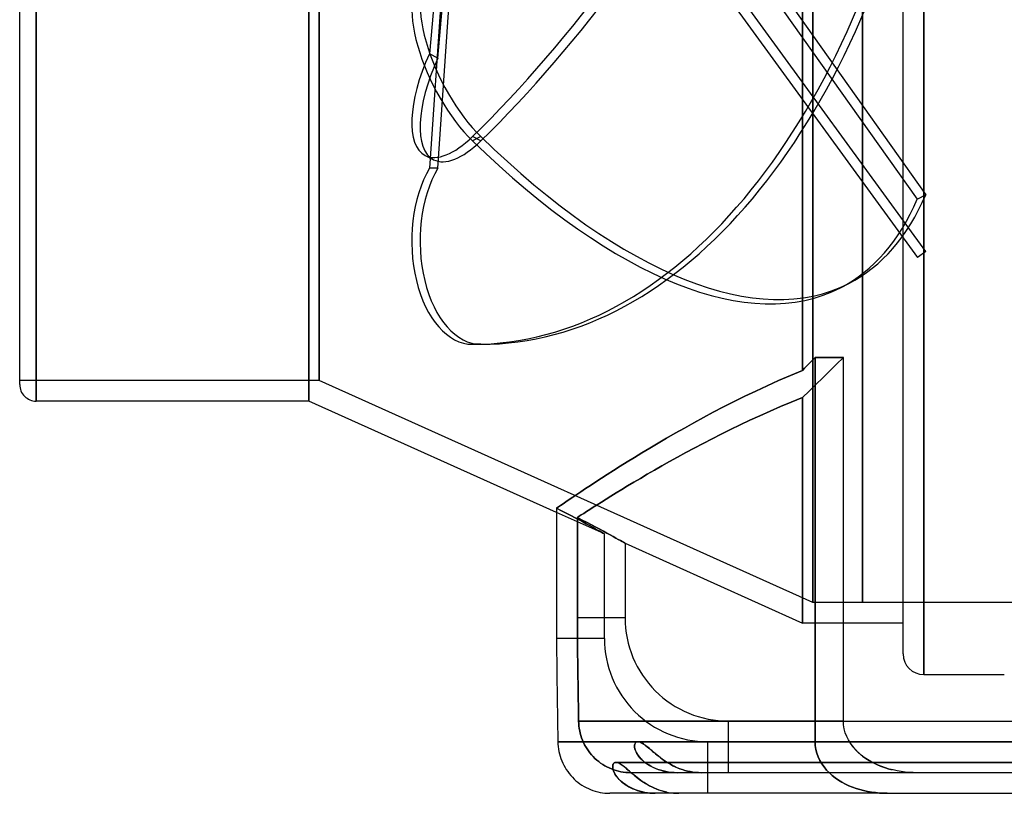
# Model space of a CAD drawing. Header units: millimetres. Extents: x -148 to 148, y -112 to 100.
# Tile 1 of 6: x -148 to -52, y -112 to -37. Entities that reach past the tile are written whole.
import ezdxf

# ---------------------------------------------------------------- set-up
doc = ezdxf.new("R2010")
doc.units = ezdxf.units.MM
doc.layers.add('HIDDEN', color=7, linetype='Continuous')
doc.layers.add('THICK', color=7, linetype='Continuous')

msp = doc.modelspace()

# ---------------------------------------------------------------- linework, layer by layer
at = {"layer": 'HIDDEN'}
for p, q in [((-71.7, 95), (-71.7, -70.526)), ((-70.7, 93), (-70.7, -93)), ((-70.7, -93), (-70.7, 93)), ((-119.5, 73.5), (-119.5, -73.5)), ((-118.5, 71.5), (-118.5, -71.5)), ((-118.5, -71.5), (-118.5, 71.5)), ((-145.9, 0), (-145.9, -73.5)), ((-59.763, -59.004), (-102.845, 0.294)), ((-59.95, 0), (-59.95, -100)), ((-103.655, -0.294), (-60.572, -59.592)), ((-106.175, -21.301), (-107.811, -39.849)), ((-107.002, -40.265), (-105.392, -22.01)), ((-60.572, -53.93), (-82.621, -22.817)), ((-81.405, -22.976), (-59.763, -53.515)), ((-106.175, -26.949), (-107.811, -50.929)), ((-107.002, -50.929), (-105.392, -27.328)), ((-65.875, -93), (-65.875, -29.4)), ((-65.875, -29.4), (-65.875, -93)), ((-107.002, -40.265), (-107.811, -39.849)), ((-102.845, -47.875), (-103.655, -48.291)), ((-102.845, -48.291), (-103.655, -47.875)), ((-108.224, -49.699), (-107.415, -50.115)), ((-107.002, -50.929), (-107.811, -50.929)), ((-59.763, -53.515), (-60.572, -53.93)), ((-59.763, -59.004), (-60.572, -59.592)), ((-68.011, -62.516), (-67.202, -62.101)), ((-102.845, -68), (-103.655, -68)), ((-70.681, -69.49), (-70.886, -69.698)), ((-70.477, -69.282), (-70.681, -69.49)), ((-70.477, -69.282), (-70.477, -106.5)), ((-67.731, -69.282), (-70.477, -69.282)), ((-67.731, -69.282), (-68.401, -69.937)), ((-68.401, -69.937), (-67.731, -69.282)), ((-71.7, -70.526), (-72.865, -71.014)), ((-71.498, -70.321), (-71.7, -70.526)), ((-71.295, -70.114), (-71.498, -70.321)), ((-71.091, -69.906), (-71.295, -70.114)), ((-70.886, -69.698), (-71.091, -69.906)), ((-68.401, -69.937), (-69.068, -70.589)), ((-69.068, -70.589), (-68.401, -69.937)), ((-118.5, -71.5), (-147.5, -71.5)), ((-70.7, -93), (-118.5, -71.5)), ((-74.006, -71.511), (-75.123, -72.016)), ((-72.865, -71.014), (-74.006, -71.511)), ((-69.732, -71.239), (-70.392, -71.885)), ((-70.392, -71.885), (-69.732, -71.239)), ((-69.068, -70.589), (-69.732, -71.239)), ((-69.732, -71.239), (-69.068, -70.589)), ((-75.123, -72.016), (-76.215, -72.526)), ((-70.392, -71.885), (-71.048, -72.528)), ((-71.048, -72.528), (-70.392, -71.885)), ((-77.283, -73.04), (-78.325, -73.556)), ((-76.215, -72.526), (-77.283, -73.04)), ((-72.778, -73.602), (-71.7, -73.167)), ((-71.7, -73.167), (-72.778, -73.602)), ((-71.048, -72.528), (-71.7, -73.167)), ((-71.7, -73.167), (-71.048, -72.528)), ((-71.7, -95), (-71.7, -73.167)), ((-71.7, -73.167), (-71.7, -95)), ((-79.34, -74.072), (-80.33, -74.588)), ((-78.325, -73.556), (-79.34, -74.072)), ((-74.836, -74.478), (-73.824, -74.04)), ((-73.824, -74.04), (-74.836, -74.478)), ((-73.824, -74.04), (-72.778, -73.602)), ((-72.778, -73.602), (-73.824, -74.04)), ((-81.292, -75.102), (-82.227, -75.611)), ((-80.33, -74.588), (-81.292, -75.102)), ((-76.779, -75.357), (-75.817, -74.915)), ((-75.817, -74.915), (-76.779, -75.357)), ((-75.817, -74.915), (-74.836, -74.478)), ((-74.836, -74.478), (-75.817, -74.915)), ((-83.135, -76.116), (-84.014, -76.614)), ((-82.227, -75.611), (-83.135, -76.116)), ((-79.566, -76.704), (-78.656, -76.253)), ((-78.656, -76.253), (-79.566, -76.704)), ((-78.656, -76.253), (-77.726, -75.804)), ((-77.726, -75.804), (-78.656, -76.253)), ((-77.726, -75.804), (-76.779, -75.357)), ((-76.779, -75.357), (-77.726, -75.804)), ((-84.865, -77.104), (-85.686, -77.585)), ((-84.014, -76.614), (-84.865, -77.104)), ((-81.327, -77.605), (-80.457, -77.155)), ((-80.457, -77.155), (-81.327, -77.605)), ((-80.457, -77.155), (-79.566, -76.704)), ((-79.566, -76.704), (-80.457, -77.155)), ((-86.478, -78.056), (-87.241, -78.515)), ((-85.686, -77.585), (-86.478, -78.056)), ((-82.998, -78.495), (-82.174, -78.052)), ((-82.174, -78.052), (-82.998, -78.495)), ((-82.174, -78.052), (-81.327, -77.605)), ((-81.327, -77.605), (-82.174, -78.052)), ((-87.973, -78.963), (-88.675, -79.397)), ((-87.241, -78.515), (-87.973, -78.963)), ((-84.571, -79.362), (-83.797, -78.932)), ((-83.797, -78.932), (-84.571, -79.362)), ((-83.797, -78.932), (-82.998, -78.495)), ((-82.998, -78.495), (-83.797, -78.932)), ((-89.346, -79.816), (-89.986, -80.221)), ((-88.675, -79.397), (-89.346, -79.816)), ((-86.038, -80.195), (-85.318, -79.783)), ((-85.318, -79.783), (-86.038, -80.195)), ((-85.318, -79.783), (-84.571, -79.362)), ((-84.571, -79.362), (-85.318, -79.783)), ((-91.171, -80.98), (-91.714, -81.333)), ((-90.594, -80.609), (-91.171, -80.98)), ((-89.986, -80.221), (-90.594, -80.609)), ((-88.025, -81.361), (-87.392, -80.985)), ((-87.392, -80.985), (-88.025, -81.361)), ((-87.392, -80.985), (-86.73, -80.596)), ((-86.73, -80.596), (-87.392, -80.985)), ((-86.73, -80.596), (-86.038, -80.195)), ((-86.038, -80.195), (-86.73, -80.596)), ((-92.705, -81.984), (-93.15, -82.279)), ((-92.226, -81.668), (-92.705, -81.984)), ((-91.714, -81.333), (-92.226, -81.668)), ((-89.199, -82.069), (-88.627, -81.723)), ((-88.627, -81.723), (-89.199, -82.069)), ((-88.627, -81.723), (-88.025, -81.361)), ((-88.025, -81.361), (-88.627, -81.723)), ((-93.941, -82.808), (-94.286, -83.041)), ((-93.562, -82.554), (-93.941, -82.808)), ((-93.15, -82.279), (-93.562, -82.554)), ((-90.722, -83.009), (-90.246, -82.713)), ((-90.246, -82.713), (-90.722, -83.009)), ((-90.246, -82.713), (-89.738, -82.4)), ((-89.738, -82.4), (-90.246, -82.713)), ((-89.738, -82.4), (-89.199, -82.069)), ((-89.199, -82.069), (-89.738, -82.4)), ((-95.328, -83.75), (-95.503, -83.87)), ((-95.026, -84.118), (-95.503, -83.87)), ((-95.503, -83.87), (-95.026, -84.118)), ((-95.118, -83.607), (-95.328, -83.75)), ((-94.875, -83.441), (-95.118, -83.607)), ((-94.597, -83.252), (-94.875, -83.441)), ((-94.286, -83.041), (-94.597, -83.252)), ((-92.291, -84.001), (-91.949, -83.783)), ((-91.949, -83.783), (-92.291, -84.001)), ((-91.949, -83.783), (-91.573, -83.544)), ((-91.573, -83.544), (-91.949, -83.783)), ((-91.573, -83.544), (-91.164, -83.286)), ((-91.164, -83.286), (-91.573, -83.544)), ((-91.164, -83.286), (-90.722, -83.009)), ((-90.722, -83.009), (-91.164, -83.286)), ((-90.875, -86.375), (-95.503, -84.294)), ((-94.567, -84.358), (-95.026, -84.118)), ((-95.026, -84.118), (-94.567, -84.358)), ((-94.13, -84.59), (-94.567, -84.358)), ((-94.567, -84.358), (-94.13, -84.59)), ((-93.718, -84.81), (-94.13, -84.59)), ((-94.13, -84.59), (-93.718, -84.81)), ((-93.332, -85.017), (-93.718, -84.81)), ((-93.718, -84.81), (-93.332, -85.017)), ((-93.496, -84.778), (-93.322, -84.665)), ((-93.322, -84.665), (-93.496, -84.778)), ((-93.496, -84.778), (-93.019, -85.025)), ((-93.496, -84.778), (-93.496, -94.5)), ((-93.496, -94.5), (-93.496, -84.778)), ((-93.019, -85.025), (-93.496, -84.778)), ((-93.322, -84.665), (-93.115, -84.531)), ((-93.115, -84.531), (-93.322, -84.665)), ((-93.115, -84.531), (-92.874, -84.376)), ((-92.874, -84.376), (-93.115, -84.531)), ((-92.874, -84.376), (-92.6, -84.199)), ((-92.6, -84.199), (-92.874, -84.376)), ((-92.6, -84.199), (-92.291, -84.001)), ((-92.291, -84.001), (-92.6, -84.199)), ((-92.975, -85.211), (-93.332, -85.017)), ((-93.332, -85.017), (-92.975, -85.211)), ((-93.019, -85.025), (-92.561, -85.265)), ((-92.561, -85.265), (-93.019, -85.025)), ((-92.643, -85.391), (-92.975, -85.211)), ((-92.975, -85.211), (-92.643, -85.391)), ((-92.329, -85.564), (-92.643, -85.391)), ((-92.643, -85.391), (-92.329, -85.564)), ((-92.561, -85.265), (-92.125, -85.495)), ((-92.125, -85.495), (-92.561, -85.265)), ((-92.036, -85.725), (-92.329, -85.564)), ((-92.329, -85.564), (-92.036, -85.725)), ((-92.125, -85.495), (-91.714, -85.714)), ((-91.714, -85.714), (-92.125, -85.495)), ((-91.771, -85.873), (-92.036, -85.725)), ((-92.036, -85.725), (-91.771, -85.873)), ((-91.714, -85.714), (-91.329, -85.921)), ((-91.329, -85.921), (-91.714, -85.714)), ((-91.535, -86.004), (-91.771, -85.873)), ((-91.771, -85.873), (-91.535, -86.004)), ((-91.333, -86.117), (-91.535, -86.004)), ((-91.535, -86.004), (-91.333, -86.117)), ((-91.167, -86.211), (-91.333, -86.117)), ((-91.333, -86.117), (-91.167, -86.211)), ((-91.329, -85.921), (-90.973, -86.114)), ((-90.973, -86.114), (-91.329, -85.921)), ((-91.038, -86.283), (-91.167, -86.211)), ((-91.167, -86.211), (-91.038, -86.283)), ((-90.946, -86.335), (-91.038, -86.283)), ((-91.038, -86.283), (-90.946, -86.335)), ((-90.973, -86.114), (-90.641, -86.294)), ((-90.641, -86.294), (-90.973, -86.114)), ((-90.893, -86.365), (-90.946, -86.335)), ((-90.946, -86.335), (-90.893, -86.365)), ((-90.875, -86.375), (-90.893, -86.365)), ((-90.893, -86.365), (-90.875, -86.375)), ((-90.875, -96.5), (-90.875, -86.375)), ((-90.641, -86.294), (-90.327, -86.466)), ((-90.327, -86.466), (-90.641, -86.294)), ((-90.327, -86.466), (-90.034, -86.627)), ((-90.034, -86.627), (-90.327, -86.466)), ((-90.034, -86.627), (-89.769, -86.774)), ((-89.769, -86.774), (-90.034, -86.627)), ((-89.769, -86.774), (-89.534, -86.905)), ((-89.534, -86.905), (-89.769, -86.774)), ((-89.534, -86.905), (-89.332, -87.018)), ((-89.332, -87.018), (-89.534, -86.905)), ((-89.332, -87.018), (-89.166, -87.111)), ((-89.166, -87.111), (-89.332, -87.018)), ((-89.166, -87.111), (-89.037, -87.183)), ((-89.037, -87.183), (-89.166, -87.111)), ((-89.037, -87.183), (-88.946, -87.235)), ((-88.946, -87.235), (-89.037, -87.183)), ((-88.946, -87.235), (-88.893, -87.265)), ((-88.893, -87.265), (-88.946, -87.235)), ((-88.893, -87.265), (-88.875, -87.275)), ((-88.875, -87.275), (-88.893, -87.265)), ((-88.875, -87.275), (-88.875, -94.5)), ((-88.875, -87.275), (-71.7, -95)), ((-65.877, -93), (-70.7, -93)), ((-65.877, -93), (-65.877, -93)), ((-65.877, -93), (-65.877, -93)), ((-65.877, -93), (-65.877, -93)), ((-65.877, -93), (-65.877, -93)), ((-65.877, -93), (-65.877, -93)), ((-65.877, -93), (-65.877, -93)), ((-65.877, -93), (-65.877, -93)), ((-65.877, -93), (-65.877, -93)), ((-65.877, -93), (-65.876, -93)), ((-65.876, -93), (-65.877, -93)), ((-65.877, -93), (-65.877, -93)), ((-65.877, -93), (-65.877, -93)), ((-65.877, -93), (-65.877, -93)), ((-65.877, -93), (-65.877, -93)), ((-65.877, -93), (-65.877, -93)), ((-65.877, -93), (-65.877, -93)), ((-65.877, -93), (-65.877, -93)), ((-65.877, -93), (-65.877, -93)), ((-65.876, -93), (-65.876, -93)), ((-65.876, -93), (-65.876, -93)), ((-65.876, -93), (-65.876, -93)), ((-65.876, -93), (-65.876, -93)), ((-65.876, -93), (-65.876, -93)), ((-65.876, -93), (-65.876, -93)), ((-65.876, -93), (-65.876, -93)), ((-65.876, -93), (-65.875, -93)), ((-65.876, -93), (-65.876, -93)), ((-65.876, -93), (-65.876, -93)), ((-65.876, -93), (-65.876, -93)), ((-65.876, -93), (-65.876, -93)), ((-65.875, -93), (-65.876, -93)), ((-65.876, -93), (-65.876, -93)), ((-65.876, -93), (-65.876, -93)), ((-65.876, -93), (-65.876, -93)), ((-65.876, -93), (-65.876, -93)), ((-65.875, -93), (-65.875, -93)), ((-65.875, -93), (-65.875, -93)), ((-65.875, -93), (-65.875, -93)), ((-65.875, -93), (-65.875, -93)), ((-65.875, -93), (-65.875, -93)), ((-65.875, -93), (-65.875, -93)), ((-65.875, -93), (-65.875, -93)), ((-65.875, -93), (-65.875, -93)), ((70.7, -93), (-65.875, -93)), ((-65.875, -93), (-65.875, -93)), ((-65.875, -93), (-65.875, -93)), ((-65.875, -93), (-65.875, -93)), ((-65.875, -93), (-65.875, -93)), ((-65.875, -93), (-65.875, -93)), ((-65.875, -93), (-65.875, -93)), ((-65.875, -93), (-65.875, -93)), ((-65.875, -93), (-65.875, -93)), ((-88.875, -94.5), (-93.496, -94.5)), ((-93.496, -94.5), (-93.495, -95.215)), ((-93.495, -95.217), (-93.496, -94.5)), ((-88.875, -94.5), (-93.496, -94.5)), ((-93.495, -95.215), (-93.492, -95.928)), ((-93.492, -95.934), (-93.495, -95.217)), ((-67.731, -95), (-71.7, -95)), ((-93.492, -95.928), (-93.487, -96.643)), ((-93.487, -96.649), (-93.492, -95.934)), ((-90.875, -96.5), (-95.503, -96.5)), ((-90.875, -96.5), (-95.503, -96.5)), ((-93.487, -96.643), (-93.481, -97.354)), ((-93.481, -97.359), (-93.487, -96.649)), ((-93.481, -97.354), (-93.473, -98.061)), ((-93.473, -98.066), (-93.481, -97.359)), ((-93.473, -98.061), (-93.464, -98.768)), ((-93.464, -98.773), (-93.473, -98.066)), ((-93.464, -98.768), (-93.454, -99.479)), ((-93.454, -99.483), (-93.464, -98.773)), ((-93.454, -99.479), (-93.443, -100.19)), ((-93.443, -100.194), (-93.454, -99.483)), ((-93.443, -100.19), (-93.431, -100.902)), ((-93.431, -100.905), (-93.443, -100.194)), ((-93.431, -100.902), (-93.418, -101.615)), ((-93.418, -101.618), (-93.431, -100.905)), ((-95.462, -101.479), (-95.462, -101.478)), ((-95.462, -101.48), (-95.462, -101.479)), ((-95.462, -101.481), (-95.462, -101.48)), ((-95.462, -101.482), (-95.462, -101.481)), ((-95.462, -101.481), (-95.462, -101.481)), ((-95.462, -101.483), (-95.462, -101.482)), ((-93.418, -101.615), (-93.406, -102.331)), ((-93.406, -102.333), (-93.418, -101.618)), ((-93.406, -102.331), (-93.394, -103.05)), ((-93.394, -103.051), (-93.406, -102.333)), ((-93.394, -103.05), (-93.382, -103.773)), ((-93.382, -103.773), (-93.394, -103.051)), ((-93.382, -103.773), (-93.371, -104.5)), ((-93.371, -104.5), (-93.382, -103.773)), ((-93.371, -104.5), (-93.363, -104.737)), ((-93.371, -104.5), (-78.875, -104.5)), ((-67.731, -104.5), (-93.371, -104.5)), ((-93.363, -104.737), (-93.371, -104.5)), ((-93.363, -104.737), (-93.343, -104.973)), ((-93.343, -104.973), (-93.363, -104.737)), ((-78.875, -109.5), (-78.875, -104.5)), ((-78.875, -109.5), (-78.875, -104.5)), ((-78.875, -104.5), (-67.731, -104.5)), ((-93.343, -104.973), (-93.312, -105.208)), ((-93.312, -105.208), (-93.343, -104.973)), ((-93.312, -105.208), (-93.271, -105.442)), ((-93.27, -105.442), (-93.312, -105.208)), ((-93.271, -105.442), (-93.218, -105.674)), ((-93.218, -105.674), (-93.27, -105.442)), ((-93.218, -105.674), (-93.155, -105.903)), ((-93.155, -105.904), (-93.218, -105.674)), ((-95.382, -106.5), (-70.477, -106.5)), ((-93.155, -105.903), (-93.081, -106.13)), ((-93.08, -106.131), (-93.155, -105.904)), ((-93.081, -106.13), (-92.996, -106.353)), ((-92.996, -106.354), (-93.08, -106.131)), ((-92.996, -106.353), (-92.901, -106.572)), ((-92.9, -106.573), (-92.996, -106.354)), ((-92.901, -106.572), (-92.795, -106.786)), ((-92.795, -106.787), (-92.9, -106.573)), ((-92.795, -106.786), (-92.68, -106.995)), ((-92.68, -106.996), (-92.795, -106.787)), ((-87.953, -106.845), (-87.936, -106.752)), ((-87.934, -106.744), (-87.952, -106.833)), ((-87.936, -106.752), (-87.907, -106.674)), ((-87.904, -106.669), (-87.934, -106.744)), ((-87.907, -106.674), (-87.867, -106.61)), ((-87.865, -106.608), (-87.904, -106.669)), ((-87.867, -106.61), (-87.817, -106.561)), ((-87.816, -106.56), (-87.865, -106.608)), ((-87.817, -106.561), (-87.759, -106.527)), ((-87.759, -106.527), (-87.816, -106.56)), ((-87.759, -106.527), (-87.693, -106.506)), ((-87.695, -106.507), (-87.759, -106.527)), ((-87.625, -106.5), (-87.695, -106.507)), ((-87.693, -106.506), (-87.621, -106.5)), ((-67.151, -106.5), (-87.625, -106.5)), ((-87.547, -106.507), (-87.622, -106.5)), ((-87.621, -106.5), (-87.543, -106.507)), ((-87.466, -106.526), (-87.547, -106.507)), ((-87.543, -106.507), (-87.459, -106.528)), ((-87.38, -106.557), (-87.466, -106.526)), ((-87.459, -106.528), (-87.369, -106.561)), ((-87.289, -106.599), (-87.38, -106.557)), ((-87.369, -106.561), (-87.275, -106.607)), ((-87.193, -106.653), (-87.289, -106.599)), ((-87.275, -106.607), (-87.176, -106.664)), ((-87.093, -106.717), (-87.193, -106.653)), ((-87.176, -106.664), (-87.072, -106.731)), ((-86.988, -106.79), (-87.093, -106.717)), ((-87.072, -106.731), (-86.963, -106.809)), ((-86.879, -106.873), (-86.988, -106.79)), ((-80.875, -111.5), (-80.875, -106.5)), ((-80.875, -111.5), (-80.875, -106.5)), ((-80.875, -106.5), (80.875, -106.5)), ((-70.459, -106.868), (-70.477, -106.5)), ((-66.999, -106.734), (-66.755, -107.055)), ((-92.68, -106.995), (-92.555, -107.198)), ((-92.555, -107.199), (-92.68, -106.996)), ((-92.555, -107.198), (-92.421, -107.395)), ((-92.42, -107.397), (-92.555, -107.199)), ((-92.421, -107.395), (-92.277, -107.586)), ((-92.276, -107.588), (-92.42, -107.397)), ((-92.277, -107.586), (-92.125, -107.77)), ((-92.123, -107.772), (-92.276, -107.588)), ((-87.952, -106.833), (-87.958, -106.933)), ((-87.958, -106.933), (-87.95, -107.046)), ((-87.957, -106.951), (-87.953, -106.845)), ((-87.946, -107.069), (-87.957, -106.951)), ((-87.95, -107.046), (-87.927, -107.169)), ((-87.919, -107.198), (-87.946, -107.069)), ((-87.927, -107.169), (-87.889, -107.3)), ((-87.875, -107.337), (-87.919, -107.198)), ((-87.889, -107.3), (-87.835, -107.437)), ((-87.814, -107.482), (-87.875, -107.337)), ((-87.835, -107.437), (-87.765, -107.581)), ((-87.736, -107.632), (-87.814, -107.482)), ((-87.765, -107.581), (-87.679, -107.726)), ((-87.64, -107.784), (-87.736, -107.632)), ((-87.679, -107.726), (-87.579, -107.87)), ((-86.963, -106.809), (-86.85, -106.895)), ((-86.764, -106.964), (-86.879, -106.873)), ((-86.85, -106.895), (-86.733, -106.99)), ((-86.645, -107.063), (-86.764, -106.964)), ((-86.733, -106.99), (-86.61, -107.092)), ((-86.52, -107.169), (-86.645, -107.063)), ((-86.61, -107.092), (-86.482, -107.201)), ((-86.389, -107.282), (-86.52, -107.169)), ((-86.482, -107.201), (-86.348, -107.316)), ((-86.252, -107.4), (-86.389, -107.282)), ((-86.348, -107.316), (-86.209, -107.436)), ((-86.107, -107.524), (-86.252, -107.4)), ((-86.209, -107.436), (-86.065, -107.56)), ((-85.956, -107.652), (-86.107, -107.524)), ((-86.065, -107.56), (-85.913, -107.687)), ((-85.796, -107.783), (-85.956, -107.652)), ((-85.913, -107.687), (-85.755, -107.817)), ((-70.4, -107.248), (-70.459, -106.868)), ((-70.303, -107.623), (-70.4, -107.248)), ((-70.171, -107.981), (-70.303, -107.623)), ((-66.755, -107.055), (-66.481, -107.359)), ((-66.481, -107.359), (-66.185, -107.64)), ((-66.185, -107.64), (-65.879, -107.893)), ((-92.125, -107.77), (-91.963, -107.947)), ((-91.962, -107.948), (-92.123, -107.772)), ((-91.963, -107.947), (-91.794, -108.116)), ((-91.793, -108.116), (-91.962, -107.948)), ((-91.794, -108.116), (-91.617, -108.276)), ((-91.616, -108.276), (-91.793, -108.116)), ((-91.617, -108.276), (-91.432, -108.428)), ((-91.432, -108.428), (-91.616, -108.276)), ((-91.432, -108.428), (-91.241, -108.57)), ((-91.241, -108.57), (-91.432, -108.428)), ((-91.241, -108.57), (-91.044, -108.704)), ((-91.043, -108.704), (-91.241, -108.57)), ((-90.038, -108.697), (-90.06, -108.769)), ((-90.008, -108.636), (-90.038, -108.697)), ((-89.969, -108.587), (-90.008, -108.636)), ((-89.924, -108.548), (-89.969, -108.587)), ((-89.872, -108.521), (-89.924, -108.548)), ((-89.815, -108.505), (-89.872, -108.521)), ((-89.753, -108.5), (-89.815, -108.505)), ((-41.146, -108.5), (-89.755, -108.5)), ((-89.755, -108.5), (-41.146, -108.5)), ((-89.633, -108.516), (-89.704, -108.503)), ((-89.557, -108.54), (-89.633, -108.516)), ((-89.477, -108.574), (-89.557, -108.54)), ((-89.393, -108.617), (-89.477, -108.574)), ((-89.304, -108.67), (-89.393, -108.617)), ((-89.212, -108.732), (-89.304, -108.67)), ((-87.528, -107.936), (-87.64, -107.784)), ((-87.579, -107.87), (-87.465, -108.013)), ((-87.403, -108.084), (-87.528, -107.936)), ((-87.465, -108.013), (-87.339, -108.153)), ((-87.264, -108.228), (-87.403, -108.084)), ((-87.339, -108.153), (-87.201, -108.289)), ((-87.113, -108.368), (-87.264, -108.228)), ((-87.201, -108.289), (-87.049, -108.422)), ((-86.949, -108.502), (-87.113, -108.368)), ((-87.049, -108.422), (-86.885, -108.55)), ((-86.772, -108.632), (-86.949, -108.502)), ((-86.885, -108.55), (-86.709, -108.674)), ((-86.582, -108.756), (-86.772, -108.632)), ((-86.709, -108.674), (-86.521, -108.793)), ((-85.63, -107.917), (-85.796, -107.783)), ((-85.755, -107.817), (-85.589, -107.949)), ((-85.458, -108.05), (-85.63, -107.917)), ((-85.589, -107.949), (-85.415, -108.083)), ((-85.279, -108.183), (-85.458, -108.05)), ((-85.415, -108.083), (-85.234, -108.216)), ((-85.093, -108.314), (-85.279, -108.183)), ((-85.234, -108.216), (-85.047, -108.346)), ((-84.9, -108.443), (-85.093, -108.314)), ((-85.047, -108.346), (-84.854, -108.473)), ((-84.699, -108.569), (-84.9, -108.443)), ((-84.854, -108.473), (-84.655, -108.595)), ((-84.49, -108.691), (-84.699, -108.569)), ((-84.655, -108.595), (-84.45, -108.713)), ((-84.273, -108.807), (-84.49, -108.691)), ((-70.015, -108.309), (-70.171, -107.981)), ((-69.827, -108.632), (-70.015, -108.309)), ((-69.605, -108.946), (-69.827, -108.632)), ((-65.879, -107.893), (-65.568, -108.117)), ((-65.568, -108.117), (-65.236, -108.328)), ((-65.236, -108.328), (-64.88, -108.526)), ((-64.88, -108.526), (-64.51, -108.706)), ((-91.044, -108.704), (-90.84, -108.828)), ((-90.839, -108.828), (-91.043, -108.704)), ((-90.84, -108.828), (-90.63, -108.942)), ((-90.629, -108.943), (-90.839, -108.828)), ((-90.63, -108.942), (-90.415, -109.047)), ((-90.414, -109.047), (-90.629, -108.943)), ((-90.415, -109.047), (-90.196, -109.141)), ((-90.195, -109.141), (-90.414, -109.047)), ((-90.196, -109.141), (-89.972, -109.224)), ((-89.972, -109.224), (-90.195, -109.141)), ((-90.072, -108.851), (-90.075, -108.942)), ((-90.075, -108.942), (-90.066, -109.042)), ((-90.06, -108.769), (-90.072, -108.851)), ((-90.066, -109.042), (-90.046, -109.151)), ((-90.046, -109.151), (-90.014, -109.267)), ((-90.014, -109.267), (-89.969, -109.389)), ((-89.972, -109.224), (-89.745, -109.297)), ((-89.746, -109.297), (-89.972, -109.224)), ((-89.969, -109.389), (-89.912, -109.513)), ((-89.912, -109.513), (-89.843, -109.64)), ((-89.843, -109.64), (-89.762, -109.768)), ((-89.516, -109.358), (-89.746, -109.297)), ((-89.745, -109.297), (-89.516, -109.358)), ((-89.516, -109.358), (-89.284, -109.409)), ((-89.283, -109.409), (-89.516, -109.358)), ((-89.284, -109.409), (-89.049, -109.449)), ((-89.048, -109.449), (-89.283, -109.409)), ((-89.115, -108.802), (-89.212, -108.732)), ((-89.014, -108.88), (-89.115, -108.802)), ((-89.049, -109.449), (-88.814, -109.477)), ((-88.812, -109.477), (-89.048, -109.449)), ((-88.909, -108.965), (-89.014, -108.88)), ((-88.799, -109.057), (-88.909, -108.965)), ((-88.814, -109.477), (-88.577, -109.494)), ((-88.576, -109.494), (-88.812, -109.477)), ((-88.684, -109.155), (-88.799, -109.057)), ((-88.565, -109.259), (-88.684, -109.155)), ((-88.577, -109.494), (-88.34, -109.5)), ((-88.34, -109.5), (-88.576, -109.494)), ((-88.44, -109.368), (-88.565, -109.259)), ((-88.309, -109.482), (-88.44, -109.368)), ((-83.836, -109.5), (-88.34, -109.5)), ((-88.172, -109.6), (-88.309, -109.482)), ((-88.028, -109.721), (-88.172, -109.6)), ((-86.379, -108.873), (-86.582, -108.756)), ((-86.521, -108.793), (-86.32, -108.905)), ((-86.163, -108.984), (-86.379, -108.873)), ((-86.32, -108.905), (-86.108, -109.01)), ((-85.937, -109.085), (-86.163, -108.984)), ((-86.108, -109.01), (-85.887, -109.106)), ((-85.701, -109.178), (-85.937, -109.085)), ((-85.887, -109.106), (-85.655, -109.194)), ((-85.455, -109.26), (-85.701, -109.178)), ((-85.655, -109.194), (-85.415, -109.272)), ((-85.199, -109.331), (-85.455, -109.26)), ((-85.415, -109.272), (-85.166, -109.339)), ((-84.935, -109.391), (-85.199, -109.331)), ((-85.166, -109.339), (-84.91, -109.396)), ((-84.664, -109.439), (-84.935, -109.391)), ((-84.91, -109.396), (-84.646, -109.441)), ((-84.389, -109.473), (-84.664, -109.439)), ((-84.646, -109.441), (-84.377, -109.474)), ((-84.45, -108.713), (-84.239, -108.825)), ((-84.113, -109.493), (-84.389, -109.473)), ((-84.377, -109.474), (-84.107, -109.493)), ((-84.05, -108.917), (-84.273, -108.807)), ((-84.239, -108.825), (-84.021, -108.931)), ((-83.836, -109.5), (-84.113, -109.493)), ((-84.107, -109.493), (-83.836, -109.5)), ((-83.82, -109.02), (-84.05, -108.917)), ((-84.021, -108.931), (-83.796, -109.03)), ((-81.477, -109.5), (-83.836, -109.5)), ((-83.583, -109.114), (-83.82, -109.02)), ((-83.796, -109.03), (-83.564, -109.122)), ((-83.34, -109.2), (-83.583, -109.114)), ((-83.564, -109.122), (-83.325, -109.205)), ((-83.089, -109.277), (-83.34, -109.2)), ((-83.325, -109.205), (-83.079, -109.28)), ((-82.832, -109.343), (-83.089, -109.277)), ((-83.079, -109.28), (-82.827, -109.344)), ((-82.567, -109.399), (-82.832, -109.343)), ((-82.827, -109.344), (-82.569, -109.399)), ((-82.569, -109.399), (-82.304, -109.442)), ((-82.297, -109.443), (-82.567, -109.399)), ((-82.304, -109.442), (-82.034, -109.474)), ((-82.026, -109.475), (-82.297, -109.443)), ((-82.034, -109.474), (-81.758, -109.493)), ((-81.752, -109.494), (-82.026, -109.475)), ((-81.758, -109.493), (-81.477, -109.5)), ((-81.477, -109.5), (-81.752, -109.494)), ((-60.612, -109.5), (-81.477, -109.5)), ((-69.356, -109.245), (-69.605, -108.946)), ((-69.088, -109.521), (-69.356, -109.245)), ((-68.813, -109.769), (-69.088, -109.521)), ((-64.51, -108.706), (-64.133, -108.865)), ((-64.133, -108.865), (-63.757, -109.002)), ((-63.757, -109.002), (-63.392, -109.117)), ((-63.392, -109.117), (-63.014, -109.218)), ((-89.762, -109.768), (-89.67, -109.897)), ((-89.67, -109.897), (-89.565, -110.026)), ((-89.565, -110.026), (-89.448, -110.155)), ((-89.448, -110.155), (-89.319, -110.282)), ((-89.319, -110.282), (-89.178, -110.407)), ((-89.178, -110.407), (-89.025, -110.529)), ((-89.025, -110.529), (-88.862, -110.646)), ((-87.877, -109.845), (-88.028, -109.721)), ((-87.719, -109.971), (-87.877, -109.845)), ((-87.556, -110.096), (-87.719, -109.971)), ((-87.387, -110.221), (-87.556, -110.096)), ((-87.212, -110.343), (-87.387, -110.221)), ((-87.031, -110.464), (-87.212, -110.343)), ((-86.842, -110.581), (-87.031, -110.464)), ((-86.647, -110.695), (-86.842, -110.581)), ((-68.527, -109.995), (-68.813, -109.769)), ((-68.217, -110.211), (-68.527, -109.995)), ((-67.887, -110.413), (-68.217, -110.211)), ((-67.543, -110.598), (-67.887, -110.413)), ((-67.193, -110.763), (-67.543, -110.598)), ((-88.862, -110.646), (-88.689, -110.758)), ((-88.689, -110.758), (-88.508, -110.864)), ((-88.508, -110.864), (-88.317, -110.963)), ((-88.317, -110.963), (-88.118, -111.056)), ((-88.118, -111.056), (-87.911, -111.141)), ((-87.911, -111.141), (-87.695, -111.219)), ((-87.695, -111.219), (-87.47, -111.289)), ((-87.47, -111.289), (-87.236, -111.35)), ((-87.236, -111.35), (-86.993, -111.402)), ((-86.993, -111.402), (-86.743, -111.444)), ((-86.743, -111.444), (-86.486, -111.474)), ((-86.444, -110.805), (-86.647, -110.695)), ((-86.486, -111.474), (-86.223, -111.493)), ((-86.234, -110.909), (-86.444, -110.805)), ((-86.018, -111.007), (-86.234, -110.909)), ((-86.223, -111.493), (-85.954, -111.5)), ((-85.796, -111.098), (-86.018, -111.007)), ((-85.568, -111.181), (-85.796, -111.098)), ((-85.333, -111.256), (-85.568, -111.181)), ((-85.092, -111.322), (-85.333, -111.256)), ((-84.844, -111.379), (-85.092, -111.322)), ((-66.843, -110.907), (-67.193, -110.763)), ((-66.5, -111.03), (-66.843, -110.907)), ((-66.149, -111.139), (-66.5, -111.03)), ((-65.783, -111.236), (-66.149, -111.139)), ((-65.405, -111.318), (-65.783, -111.236)), ((-65.021, -111.386), (-65.405, -111.318)), ((-64.634, -111.437), (-65.021, -111.386)), ((-64.25, -111.472), (-64.634, -111.437)), ((-63.873, -111.493), (-64.25, -111.472)), ((-63.508, -111.5), (-63.873, -111.493))]:
    msp.add_line(p, q, dxfattribs=at)
for centre in [(-78.875, -94.5), (-80.875, -96.5)]:
    msp.add_arc(centre, 10, 180.00002, 270.00002, dxfattribs=at)
for centre, major_axis, ratio, start_param, end_param in [((-103.655, 7.279), (-35.643, -69.38), 0.415627, 0.890581, 2.112312), ((-102.845, 6.863), (35.643, 69.38), 0.415627, -2.251011, -1.029281), ((-103.655, 10), (0, -78), 0.587785, 0, 1.22173), ((-102.845, 10), (0, 78), 0.587785, 3.141593, 4.363323), ((-103.655, -41.22), (4.57, -8.895), 0.415627, 3.141546, 5.392604), ((-102.845, -40.804), (-4.57, 8.895), 0.415627, -0.000047, 2.251011), ((-103.655, -40.804), (-4.57, -8.895), 0.415627, -1.465613, -0.000022), ((-102.845, -41.22), (4.57, 8.895), 0.415627, 1.67598, 3.141571), ((-103.655, -40.804), (-4.57, -8.895), 0.415627, -0.000022, 0.890581), ((-102.845, -41.22), (4.57, 8.895), 0.415627, 3.141571, 4.032174), ((-103.655, 6.863), (35.643, -69.38), 0.415627, -0.890581, -0.000005), ((-102.845, 7.279), (-35.643, 69.38), 0.415627, 2.251011, 3.141587), ((-103.655, -58), (0, -10), 0.587785, -2.356194, 0), ((-102.845, -58), (0, 10), 0.587785, 0.785398, 3.141593), ((-103.655, 6.863), (35.643, -69.38), 0.415627, -0.000005, 0.331149), ((-102.845, 7.279), (-35.643, 69.38), 0.415627, 3.141587, 3.472742)]:
    msp.add_ellipse(centre, major_axis=major_axis, ratio=ratio, start_param=start_param, end_param=end_param, dxfattribs=at)
at = {"layer": 'THICK'}
for p, q in [((-71.7, -70.526), (-71.7, 95)), ((-119.5, -73.5), (-119.5, 73.5)), ((-145.9, -73.5), (-145.9, 0)), ((-147.5, -71.9), (-147.5, 0)), ((-61.95, -98), (-61.95, 0)), ((-59.95, -100), (-59.95, 0)), ((-70.886, -69.698), (-70.681, -69.49)), ((-70.681, -69.49), (-70.477, -69.282)), ((-70.477, -69.282), (-67.731, -69.282)), ((-70.477, -106.5), (-70.477, -69.282)), ((-67.731, -104.5), (-67.731, -69.282)), ((-72.865, -71.014), (-71.7, -70.526)), ((-71.7, -70.526), (-71.498, -70.321)), ((-71.498, -70.321), (-71.295, -70.114)), ((-71.295, -70.114), (-71.091, -69.906)), ((-71.091, -69.906), (-70.886, -69.698)), ((-75.123, -72.016), (-74.006, -71.511)), ((-74.006, -71.511), (-72.865, -71.014)), ((-76.215, -72.526), (-75.123, -72.016)), ((-78.325, -73.556), (-77.283, -73.04)), ((-77.283, -73.04), (-76.215, -72.526)), ((-119.5, -73.5), (-145.9, -73.5)), ((-95.503, -84.294), (-119.5, -73.5)), ((-80.33, -74.588), (-79.34, -74.072)), ((-79.34, -74.072), (-78.325, -73.556)), ((-82.227, -75.611), (-81.292, -75.102)), ((-81.292, -75.102), (-80.33, -74.588)), ((-84.014, -76.614), (-83.135, -76.116)), ((-83.135, -76.116), (-82.227, -75.611)), ((-85.686, -77.585), (-84.865, -77.104)), ((-84.865, -77.104), (-84.014, -76.614)), ((-87.241, -78.515), (-86.478, -78.056)), ((-86.478, -78.056), (-85.686, -77.585)), ((-88.675, -79.397), (-87.973, -78.963)), ((-87.973, -78.963), (-87.241, -78.515)), ((-89.986, -80.221), (-89.346, -79.816)), ((-89.346, -79.816), (-88.675, -79.397)), ((-91.714, -81.333), (-91.171, -80.98)), ((-91.171, -80.98), (-90.594, -80.609)), ((-90.594, -80.609), (-89.986, -80.221)), ((-93.15, -82.279), (-92.705, -81.984)), ((-92.705, -81.984), (-92.226, -81.668)), ((-92.226, -81.668), (-91.714, -81.333)), ((-94.286, -83.041), (-93.941, -82.808)), ((-93.941, -82.808), (-93.562, -82.554)), ((-93.562, -82.554), (-93.15, -82.279)), ((-95.503, -83.87), (-95.328, -83.75)), ((-95.503, -83.87), (-95.503, -96.5)), ((-95.328, -83.75), (-95.118, -83.607)), ((-95.118, -83.607), (-94.875, -83.441)), ((-94.875, -83.441), (-94.597, -83.252)), ((-94.597, -83.252), (-94.286, -83.041)), ((-61.95, -95), (-67.731, -95)), ((-95.503, -96.5), (-95.502, -97.215)), ((-95.502, -97.215), (-95.5, -97.928)), ((-95.5, -97.928), (-95.495, -98.643)), ((-95.495, -98.643), (-95.489, -99.354)), ((-95.489, -99.354), (-95.481, -100.061)), ((-95.481, -100.061), (-95.472, -100.768)), ((-59.95, -100), (-52.15, -100)), ((-95.472, -100.768), (-95.462, -101.478)), ((-95.462, -101.478), (-95.451, -102.189)), ((-95.451, -102.189), (-95.44, -102.901)), ((-95.44, -102.901), (-95.428, -103.615)), ((-95.428, -103.615), (-95.416, -104.331)), ((-95.416, -104.331), (-95.404, -105.05)), ((-67.712, -104.874), (-67.731, -104.5)), ((-67.731, -104.5), (67.731, -104.5)), ((-67.651, -105.258), (-67.712, -104.874)), ((-95.404, -105.05), (-95.392, -105.772)), ((-95.392, -105.772), (-95.382, -106.5)), ((-67.549, -105.638), (-67.651, -105.258)), ((-67.413, -105.997), (-67.549, -105.638)), ((-95.382, -106.5), (-95.373, -106.737)), ((-70.477, -106.5), (-95.382, -106.5)), ((-95.373, -106.737), (-95.353, -106.973)), ((-70.477, -106.5), (-70.459, -106.868)), ((-67.25, -106.328), (-67.413, -105.997)), ((-67.054, -106.654), (-67.25, -106.328)), ((-41.146, -106.5), (-67.151, -106.5)), ((-66.824, -106.97), (-67.054, -106.654)), ((-95.353, -106.973), (-95.323, -107.208)), ((-95.323, -107.208), (-95.281, -107.442)), ((-95.281, -107.442), (-95.229, -107.674)), ((-95.229, -107.674), (-95.166, -107.903)), ((-70.459, -106.868), (-70.4, -107.248)), ((-70.4, -107.248), (-70.303, -107.623)), ((-70.303, -107.623), (-70.171, -107.981)), ((-66.567, -107.269), (-66.824, -106.97)), ((-66.292, -107.543), (-66.567, -107.269)), ((-66.011, -107.788), (-66.292, -107.543)), ((-95.166, -107.903), (-95.092, -108.13)), ((-95.092, -108.13), (-95.007, -108.353)), ((-95.007, -108.353), (-94.912, -108.572)), ((-94.912, -108.572), (-94.806, -108.786)), ((-90.045, -108.716), (-90.015, -108.649)), ((-90.015, -108.649), (-89.977, -108.595)), ((-89.977, -108.595), (-89.93, -108.553)), ((-89.93, -108.553), (-89.877, -108.523)), ((-89.877, -108.523), (-89.817, -108.505)), ((-89.817, -108.505), (-89.752, -108.5)), ((-89.752, -108.5), (-89.681, -108.506)), ((-89.681, -108.506), (-89.606, -108.524)), ((-89.606, -108.524), (-89.526, -108.552)), ((-89.526, -108.552), (-89.442, -108.591)), ((-89.442, -108.591), (-89.354, -108.64)), ((-89.354, -108.64), (-89.261, -108.698)), ((-89.261, -108.698), (-89.164, -108.765)), ((-70.171, -107.981), (-70.015, -108.309)), ((-70.015, -108.309), (-69.827, -108.632)), ((-69.827, -108.632), (-69.605, -108.946)), ((-65.717, -108.014), (-66.011, -107.788)), ((-65.398, -108.229), (-65.717, -108.014)), ((-65.06, -108.43), (-65.398, -108.229)), ((-64.709, -108.613), (-65.06, -108.43)), ((-64.352, -108.775), (-64.709, -108.613)), ((-94.806, -108.786), (-94.691, -108.995)), ((-94.691, -108.995), (-94.566, -109.198)), ((-94.566, -109.198), (-94.432, -109.395)), ((-94.432, -109.395), (-94.289, -109.586)), ((-94.289, -109.586), (-94.136, -109.77)), ((-90.075, -108.886), (-90.065, -108.795)), ((-90.072, -108.987), (-90.075, -108.886)), ((-90.057, -109.099), (-90.072, -108.987)), ((-90.065, -108.795), (-90.045, -108.716)), ((-90.028, -109.219), (-90.057, -109.099)), ((-89.985, -109.348), (-90.028, -109.219)), ((-89.927, -109.482), (-89.985, -109.348)), ((-89.856, -109.619), (-89.927, -109.482)), ((-89.769, -109.758), (-89.856, -109.619)), ((-89.164, -108.765), (-89.063, -108.841)), ((-89.063, -108.841), (-88.958, -108.925)), ((-88.958, -108.925), (-88.848, -109.015)), ((-88.848, -109.015), (-88.734, -109.113)), ((-88.734, -109.113), (-88.614, -109.217)), ((-88.614, -109.217), (-88.488, -109.326)), ((-88.488, -109.326), (-88.356, -109.441)), ((-88.356, -109.441), (-88.218, -109.56)), ((-88.218, -109.56), (-88.072, -109.683)), ((-69.605, -108.946), (-69.356, -109.245)), ((-69.356, -109.245), (-69.088, -109.521)), ((-69.088, -109.521), (-68.813, -109.769)), ((-63.997, -108.917), (-64.352, -108.775)), ((-63.65, -109.038), (-63.997, -108.917)), ((-63.292, -109.145), (-63.65, -109.038)), ((-62.919, -109.241), (-63.292, -109.145)), ((-62.535, -109.322), (-62.919, -109.241)), ((-62.145, -109.388), (-62.535, -109.322)), ((-61.753, -109.438), (-62.145, -109.388)), ((-61.364, -109.473), (-61.753, -109.438)), ((-60.982, -109.493), (-61.364, -109.473)), ((-60.612, -109.5), (-60.982, -109.493)), ((60.612, -109.5), (-60.612, -109.5)), ((-94.136, -109.77), (-93.975, -109.947)), ((-93.975, -109.947), (-93.805, -110.116)), ((-93.805, -110.116), (-93.628, -110.276)), ((-93.628, -110.276), (-93.444, -110.428)), ((-93.444, -110.428), (-93.253, -110.57)), ((-93.253, -110.57), (-93.055, -110.704)), ((-89.669, -109.897), (-89.769, -109.758)), ((-89.558, -110.035), (-89.669, -109.897)), ((-89.435, -110.168), (-89.558, -110.035)), ((-89.302, -110.298), (-89.435, -110.168)), ((-89.159, -110.422), (-89.302, -110.298)), ((-89.006, -110.543), (-89.159, -110.422)), ((-88.843, -110.659), (-89.006, -110.543)), ((-88.072, -109.683), (-87.922, -109.808)), ((-87.922, -109.808), (-87.767, -109.933)), ((-87.767, -109.933), (-87.606, -110.059)), ((-87.606, -110.059), (-87.439, -110.183)), ((-87.439, -110.183), (-87.266, -110.307)), ((-87.266, -110.307), (-87.086, -110.428)), ((-87.086, -110.428), (-86.899, -110.547)), ((-86.899, -110.547), (-86.705, -110.662)), ((-68.813, -109.769), (-68.527, -109.995)), ((-68.527, -109.995), (-68.217, -110.211)), ((-68.217, -110.211), (-67.887, -110.413)), ((-67.887, -110.413), (-67.543, -110.598)), ((-67.543, -110.598), (-67.193, -110.763)), ((-93.055, -110.704), (-92.851, -110.828)), ((-92.851, -110.828), (-92.642, -110.942)), ((-92.642, -110.942), (-92.427, -111.047)), ((-92.427, -111.047), (-92.207, -111.141)), ((-92.207, -111.141), (-91.984, -111.224)), ((-91.984, -111.224), (-91.757, -111.297)), ((-91.757, -111.297), (-91.527, -111.359)), ((-91.527, -111.359), (-91.295, -111.409)), ((-91.295, -111.409), (-91.061, -111.449)), ((-91.061, -111.449), (-90.825, -111.477)), ((-90.825, -111.477), (-90.588, -111.494)), ((-90.588, -111.494), (-90.351, -111.5)), ((-85.954, -111.5), (-90.351, -111.5)), ((-88.67, -110.77), (-88.843, -110.659)), ((-88.487, -110.875), (-88.67, -110.77)), ((-88.294, -110.975), (-88.487, -110.875)), ((-88.092, -111.067), (-88.294, -110.975)), ((-87.881, -111.153), (-88.092, -111.067)), ((-87.662, -111.23), (-87.881, -111.153)), ((-87.435, -111.299), (-87.662, -111.23)), ((-87.201, -111.358), (-87.435, -111.299)), ((-86.96, -111.408), (-87.201, -111.358)), ((-86.712, -111.448), (-86.96, -111.408)), ((-86.46, -111.477), (-86.712, -111.448)), ((-86.705, -110.662), (-86.503, -110.773)), ((-86.503, -110.773), (-86.296, -110.879)), ((-86.207, -111.494), (-86.46, -111.477)), ((-86.296, -110.879), (-86.083, -110.978)), ((-85.954, -111.5), (-86.207, -111.494)), ((-86.083, -110.978), (-85.865, -111.071)), ((-83.654, -111.5), (-85.954, -111.5)), ((-85.865, -111.071), (-85.64, -111.155)), ((-85.64, -111.155), (-85.409, -111.232)), ((-85.409, -111.232), (-85.173, -111.301)), ((-85.173, -111.301), (-84.93, -111.36)), ((-84.93, -111.36), (-84.682, -111.41)), ((-84.682, -111.41), (-84.428, -111.449)), ((-84.428, -111.449), (-84.171, -111.477)), ((-84.171, -111.477), (-83.913, -111.494)), ((-83.913, -111.494), (-83.654, -111.5)), ((-63.508, -111.5), (-83.654, -111.5)), ((-67.193, -110.763), (-66.843, -110.907)), ((-66.843, -110.907), (-66.5, -111.03)), ((-66.5, -111.03), (-66.149, -111.139)), ((-66.149, -111.139), (-65.783, -111.236)), ((-65.783, -111.236), (-65.405, -111.318)), ((-65.405, -111.318), (-65.021, -111.386)), ((-65.021, -111.386), (-64.634, -111.437)), ((-64.634, -111.437), (-64.25, -111.472)), ((-64.25, -111.472), (-63.873, -111.493)), ((-63.873, -111.493), (-63.508, -111.5)), ((-63.508, -111.5), (63.508, -111.5))]:
    msp.add_line(p, q, dxfattribs=at)
for centre, radius, start, end in [((-145.9, -71.9), 1.6, 180.00009, 270.00019), ((-59.95, -98), 2, 180.00002, 269.99996)]:
    msp.add_arc(centre, radius, start, end, dxfattribs=at)

doc.saveas('drawing.dxf')
